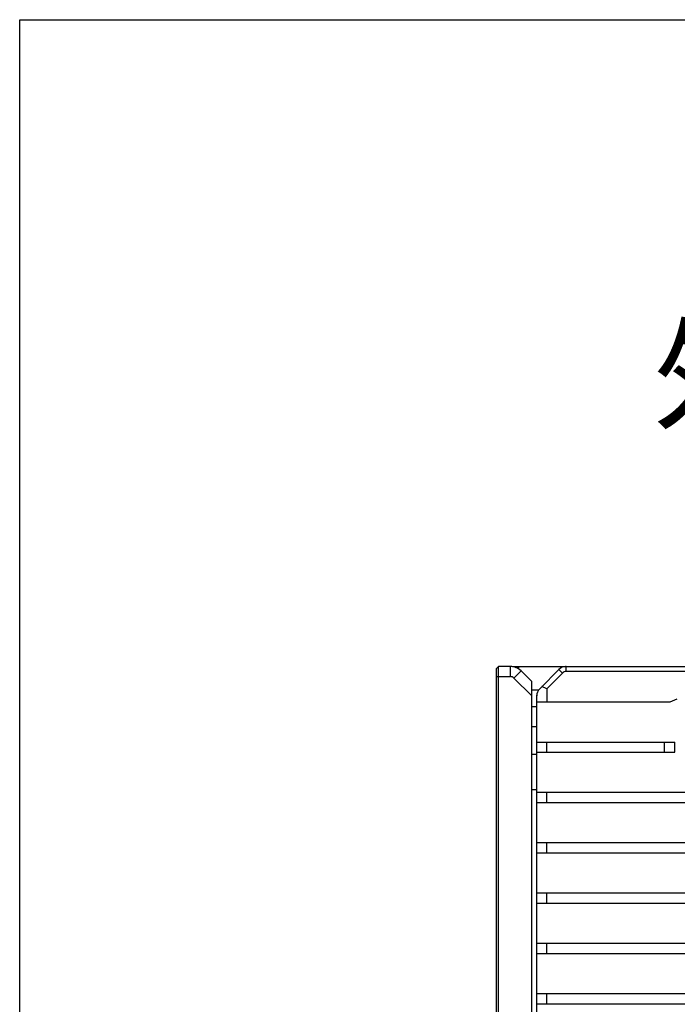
# Model space of a CAD drawing. Header units: millimetres. Extents: x 0 to 420, y 0 to 297.
# Tile 31 of 48: x 0 to 44, y 232 to 297. Entities that reach past the tile are written whole.
import ezdxf

# ---------------------------------------------------------------- set-up
doc = ezdxf.new("R2010")
doc.units = ezdxf.units.MM
doc.header["$LTSCALE"] = 23.1
doc.layers.get('0').update_dxf_attribs({"linetype": 'CONTINUOUS'})
doc.layers.add('00_COMPONENTS', color=7, linetype='CONTINUOUS')
doc.layers.add('50_ALL_DETAILS', color=7, linetype='CONTINUOUS')
doc.styles.get("Standard").update_dxf_attribs({"font": 'simfang.ttf'})

msp = doc.modelspace()

# ---------------------------------------------------------------- linework, layer by layer
at = {"color": 7}
for p, q in [((0, 0), (0, 297)), ((0, 297), (420, 297))]:
    msp.add_line(p, q, dxfattribs=at)
at = {"layer": '00_COMPONENTS', "color": 7}
for p, q in [((31.5754, 254.0178), (31.7088, 254.1511)), ((31.5754, 170.2844), (31.5754, 254.0178)), ((32.4946, 254.1511), (31.7088, 254.1511)), ((31.7088, 170.1511), (31.7088, 254.1511)), ((32.4946, 253.4844), (32.4946, 254.1511)), ((32.6421, 254.1511), (95.6279, 254.1511)), ((32.6421, 254.1511), (32.6421, 254.1399)), ((32.7303, 253.3868), (33.2017, 253.8582)), ((33.0421, 254.1511), (33.0421, 253.9877)), ((33.9088, 253.1511), (33.2017, 253.8582)), ((35.747, 253.9893), (34.4374, 252.6797)), ((35.9492, 253.7201), (35.7135, 253.9558)), ((35.7482, 253.9879), (35.7438, 253.9861)), ((35.7522, 253.9915), (35.747, 253.9893)), ((36.1376, 254.1511), (36.1323, 254.1489)), ((36.1421, 254.1511), (36.1377, 254.1493)), ((36.1849, 253.8178), (36.1849, 254.1511)), ((92.6326, 253.8178), (36.1849, 253.8178)), ((31.5754, 253.4844), (32.4946, 253.4844)), ((33.9088, 252.2083), (32.7303, 253.3868)), ((33.9088, 171.1511), (33.9088, 253.1511)), ((35.9492, 253.7201), (34.9088, 252.6797)), ((34.3585, 252.5844), (33.9088, 252.5844)), ((34.4, 252.6412), (34.3972, 252.636)), ((34.4039, 252.6462), (34.4017, 252.6409)), ((34.4071, 252.6494), (34.4039, 252.6462)), ((34.4071, 252.6494), (34.4052, 252.6449)), ((34.9088, 252.6797), (34.5754, 252.8178)), ((34.9088, 252.6797), (34.9088, 251.8178)), ((34.2442, 252.2608), (34.2421, 252.2556)), ((34.2421, 172.0466), (34.2421, 252.2556)), ((34.2438, 252.2551), (34.2421, 252.2511)), ((34.2421, 251.8178), (43.0716, 251.8178)), ((43.0716, 251.8178), (43.5492, 252.0193)), ((34.2421, 251.4844), (33.9088, 251.4844)), ((34.2421, 250.1511), (33.9088, 250.1511)), ((34.2421, 249.1511), (43.3754, 249.1511)), ((34.9088, 248.4844), (34.9088, 249.1511)), ((42.7088, 248.4844), (42.7088, 249.1511)), ((43.3754, 248.4844), (43.3754, 249.1511)), ((34.2421, 248.3178), (33.9088, 248.3178)), ((34.2421, 248.4844), (43.3754, 248.4844)), ((34.2421, 245.9844), (33.9088, 245.9844)), ((34.2421, 245.8178), (94.2421, 245.8178)), ((34.9088, 245.1511), (34.9088, 245.8178)), ((34.2421, 245.1511), (94.2421, 245.1511)), ((34.2421, 242.4844), (94.2421, 242.4844)), ((34.9088, 241.8178), (34.9088, 242.4844)), ((34.2421, 241.8178), (94.2421, 241.8178)), ((34.2421, 239.1511), (94.2421, 239.1511)), ((34.9088, 238.4844), (34.9088, 239.1511)), ((34.2421, 238.4844), (94.2421, 238.4844)), ((34.2421, 235.8178), (94.2421, 235.8178)), ((34.9088, 235.1511), (34.9088, 235.8178)), ((34.2421, 235.1511), (94.2421, 235.1511)), ((34.2421, 232.4844), (94.2421, 232.4844)), ((34.9088, 231.8178), (34.9088, 232.4844)), ((34.2421, 231.8178), (94.2421, 231.8178))]:
    msp.add_line(p, q, dxfattribs=at)
for centre, radius, start, end in [((32.4946, 253.1511), 1, 45, 90), ((36.1849, 253.4844), 0.6667, 90, 135), ((36.1849, 253.4844), 0.3333, 90, 135), ((32.4946, 253.1511), 0.3333, 45, 90), ((34.9088, 252.2083), 0.6667, 135, 180)]:
    msp.add_arc(centre, radius, start, end, dxfattribs=at)
msp.add_open_spline([(34.4039, 252.6462), (34.4036, 252.6459), (34.4021, 252.6443), (34.4009, 252.6426), (34.4, 252.6412)], degree=3, knots=[0, 0, 0, 0, 0.2295459, 1, 1, 1, 1], dxfattribs=at)

# ---------------------------------------------------------------- texts
at = {"layer": '50_ALL_DETAILS', "color": 7}
msp.add_text('外形尺寸图', height=6, dxfattribs=at).set_placement((41.9366, 270.455))

doc.saveas('drawing.dxf')
